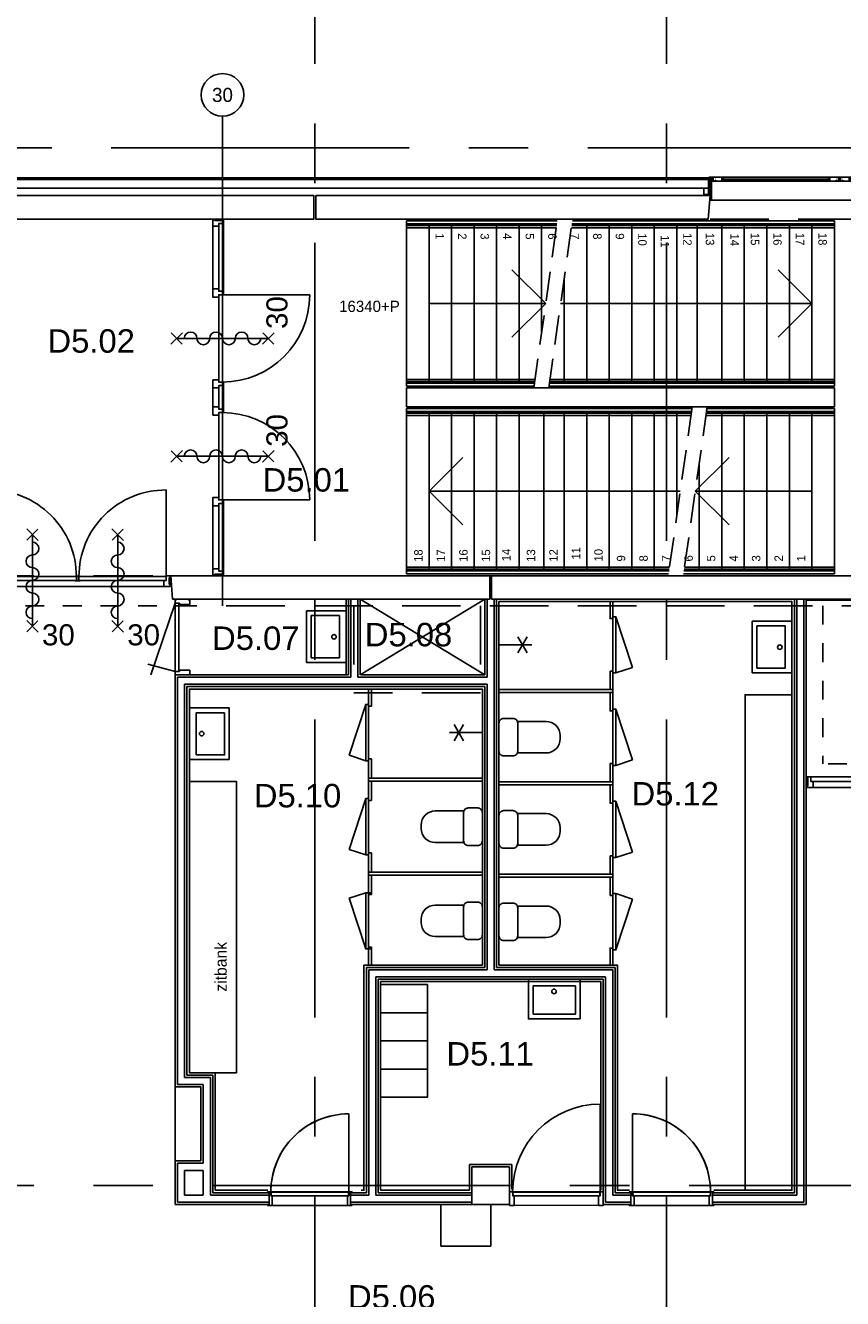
# Model space of a CAD drawing. Header units: millimetres. Extents: x -3528 to 120637, y -25886 to 25397.
# Tile 5 of 23: x 98166 to 106875, y -12263 to 1303. Entities that reach past the tile are written whole.
import ezdxf
from ezdxf.enums import TextEntityAlignment as Align

# ---------------------------------------------------------------- set-up
doc = ezdxf.new("R2010")
doc.units = ezdxf.units.MM
doc.header["$LTSCALE"] = 100
doc.header["$MEASUREMENT"] = 0
for name, pattern in [('B0701', [9.375, 6.25, -3.125]), ('B0702', [4.6875, 3.125, -1.5625]), ('CENTER', [50.8, 31.75, -6.35, 6.35, -6.35]), ('TEGELS', [4, 2, -2])]:
    doc.linetypes.add(name, pattern=pattern)
doc.layers.get('0').update_dxf_attribs({"linetype": 'CONTINUOUS'})
for name, color, linetype in [('AL21----_BUITENWAND', 3, 'CONTINUOUS'), ('AL22----_BINNENWAND', 2, 'CONTINUOUS'), ('AL22----_BRANDSCHEIDING', 1, 'CONTINUOUS'), ('AL24----_TRAPPEN', 1, 'CONTINUOUS'), ('AL28----_CONSTRUCTIES', 4, 'CONTINUOUS'), ('AL31----_BUITENKOZIJN', 1, 'CONTINUOUS'), ('AL32----_BINNENKOZIJN', 1, 'CONTINUOUS'), ('AL33----_VLOEROPENINGEN', 2, 'CONTINUOUS'), ('AL42----_PLEISTERWERK', 8, 'CONTINUOUS'), ('AL42----_TEGELWERK', 8, 'CONTINUOUS'), ('AL72----_GEBRUIKERSVOORZIENINGEN', 1, 'CONTINUOUS'), ('AL74----_SANITAIR', 1, 'CONTINUOUS'), ('BHV', 3, 'CONTINUOUS'), ('BL$7----_STRAMIEN', 8, 'CONTINUOUS'), ('BL$8----_RUIMTENUMMER', 2, 'CONTINUOUS'), ('BL$8----_TEKST', 1, 'CONTINUOUS')]:
    doc.layers.add(name, color=color, linetype=linetype)
doc.styles.add('00_100', font='B-GBP.shx', dxfattribs={"height": 120})
doc.styles.add('01_100', font='B-GBP.shx', dxfattribs={"height": 180})
doc.styles.add('01_200', font='B-GBP.shx', dxfattribs={"height": 360})
doc.styles.add('02_100', font='B-GBP.shx', dxfattribs={"height": 250})
doc.styles.add('03_20', font='FUTURALS', dxfattribs={"height": 70})
doc.styles.add('03_50', font='FUTURALS', dxfattribs={"height": 175})
doc.styles.add('B-01', font='b-gbp')
doc.styles.add('EBEL', font='B-GBP', dxfattribs={"width": 0.75, "height": 150})
doc.styles.get("Standard").update_dxf_attribs({"font": 'arial.ttf'})

# ---------------------------------------------------------------- blocks, each defined once
blk = doc.blocks.new('AS65ZSDA')
at = {"color": 0, "linetype": 'ByBlock', "lineweight": -2}
blk.add_line((0, -6.51), (0, 6.51), dxfattribs=at)
for points in [[(-0.81, 5.68), (0.82, 7.32)], [(0.8, 5.71), (-0.78, 7.29)], [(-0.81, -7.35), (0.82, -5.71)], [(0.8, -7.32), (-0.78, -5.74)]]:
    blk.add_lwpolyline(points, dxfattribs=at)
blk.add_lwpolyline([(0, -5.43, 1), (0, -3.62, -1), (0, -1.81, 1), (0, 0, -1), (0, 1.81, 1), (0, 3.62, -1), (0, 5.43)], format="xyb", dxfattribs=at)
blk.add_attdef('BRANDWERENDHEID', (0.43, -14.4), '', height=3, dxfattribs=at)
blk = doc.blocks.new('MERK5')
at = {"color": 0, "linetype": 'ByBlock', "lineweight": -2}
for p, q in [((42, 104), (42, 1027)), ((1929, 104), (1929, 1027)), ((68, 0), (1904, 0)), ((958, 108), (1013, 108)), ((958, 60), (1013, 60)), ((975, 60), (975, 108)), ((997, 60), (997, 108))]:
    blk.add_line(p, q, dxfattribs=at)
for points in [[(-7, 91), (10, 91), (10, 23), (-7, 23)], [(0, 0), (67, 0), (67, 64), (42, 64), (42, 114), (0, 114), (0, 91), (10, 91), (10, 23), (0, 23)], [(972, 64), (42, 64), (42, 104), (972, 104)], [(999, 64), (1929, 64), (1929, 104), (999, 104)], [(1971, 0), (1904, 0), (1904, 64), (1929, 64), (1929, 114), (1971, 114), (1971, 91), (1961, 91), (1961, 23), (1971, 23)], [(1978, 91), (1961, 91), (1961, 23), (1978, 23)]]:
    blk.add_lwpolyline(points, close=True, dxfattribs=at)
for centre, start, end in [((49, 104), 360, 90.4344), ((1922, 104), 89.5656, 180)]:
    blk.add_arc(centre, 923, start, end, dxfattribs=at)
at = {"color": 0, "linetype": 'ByBlock', "lineweight": -2, "style": 'B-01'}
blk.add_attdef('KOZMERK', (288, -230), '', height=150, dxfattribs=at)
blk = doc.blocks.new('AH74-086')
at = {"color": 0, "linetype": 'ByBlock', "lineweight": -2}
blk.add_lwpolyline([(-200, -50, -0.414214), (-150, 0), (150, 0, -0.414214), (200, -50), (200, -150, -0.414214), (150, -200), (-150, -200, -0.414214), (-200, -150)], format="xyb", close=True, dxfattribs=at)
blk.add_lwpolyline([(-168, -197), (-168, -502, 0.414214), (-18, -652), (18, -652, 0.414214), (168, -502), (168, -197)], format="xyb", dxfattribs=at)
at = {"color": 0, "linetype": 'ByBlock', "lineweight": -2, "style": '03_50', "flags": 3}
blk.add_attdef('TEKST', (0, 0), '', height=100, dxfattribs=at)
blk = doc.blocks.new('AH74-068')
at = {"color": 0, "linetype": 'ByBlock', "lineweight": -2}
for points in [[(0, 0), (174.9, 0)], [(150, 43.1), (100.2, -43.1)], [(100.2, 43.1), (150, -43.1)]]:
    blk.add_lwpolyline(points, dxfattribs=at)
at = {"color": 0, "linetype": 'ByBlock', "lineweight": -2, "style": '03_20', "flags": 3}
blk.add_attdef('TEKST', (0, 0), '', height=100, dxfattribs=at)
blk = doc.blocks.new('AH74-088')
at = {"color": 0, "linetype": 'ByBlock', "lineweight": -2}
for points in [[(-275, -424), (-275, 0), (275, 0), (275, -424)], [(225, -374), (-225, -374), (-225, -72), (225, -72)]]:
    blk.add_lwpolyline(points, close=True, dxfattribs=at)
blk.add_circle((2, -130), 24.3, dxfattribs=at)
at = {"color": 0, "linetype": 'ByBlock', "lineweight": -2, "style": '03_50', "flags": 3}
blk.add_attdef('TEKST', (0, 0), '', height=100, dxfattribs=at)
blk = doc.blocks.new('MERK8')
at = {"color": 0, "linetype": 'ByBlock', "lineweight": -2}
for p, q in [((2151, -10), (2151, 920)), ((49, 0), (1183, 0)), ((74, -50), (1158, -50)), ((74, -114), (1158, -114))]:
    blk.add_line(p, q, dxfattribs=at)
for points in [[(7, -15), (7, 0), (49, 0), (49, -50), (74, -50), (74, -114), (7, -114), (7, -99), (17, -99), (17, -15)], [(1183, 0), (1183, -50), (1158, -50), (1158, -114), (1246, -114), (1246, -50), (1221, -50), (1221, 0)], [(2193, -15), (2193, 0), (2151, 0), (2151, -50), (2126, -50), (2126, -114), (2193, -114), (2193, -99), (2183, -99), (2183, -15)], [(0, -99), (0, -15), (17, -15), (17, -99)], [(1221, -50), (2151, -50), (2151, -10), (1221, -10)], [(2200, -99), (2200, -15), (2183, -15), (2183, -99)]]:
    blk.add_lwpolyline(points, close=True, dxfattribs=at)
blk.add_arc((2151, -10), 930, 90, 180, dxfattribs=at)
at = {"color": 0, "linetype": 'ByBlock', "lineweight": -2, "style": 'B-01'}
blk.add_attdef('KOZMERK', (1312, 98), '', height=150, dxfattribs=at)
blk = doc.blocks.new('MERK11')
at = {"color": 0, "linetype": 'ByBlock', "lineweight": -2}
for p, q in [((2000, 0), (1800, 0)), ((3726, 0), (3056, 0)), ((49, -114), (769, -114)), ((744, 0), (74, 0)), ((744, -64), (74, -64)), ((807, -104), (807, -1034)), ((1775, -114), (2025, -114)), ((2000, -64), (1800, -64)), ((2993, -104), (2993, -1034)), ((3031, -114), (3751, -114)), ((3726, -64), (3056, -64))]:
    blk.add_line(p, q, dxfattribs=at)
for points in [[(0, -23), (17, -23), (17, -91), (0, -91)], [(7, 0), (74, 0), (74, -64), (49, -64), (49, -114), (7, -114), (7, -91), (17, -91), (17, -23), (7, -23)], [(744, 0), (744, -64), (769, -64), (769, -114), (807, -114), (807, -64), (832, -64), (832, 0)], [(807, -64), (1737, -64), (1737, -104), (807, -104)], [(1712, 0), (1712, -64), (1737, -64), (1737, -114), (1775, -114), (1775, -64), (1800, -64), (1800, 0)], [(2088, 0), (2088, -64), (2063, -64), (2063, -114), (2025, -114), (2025, -64), (2000, -64), (2000, 0)], [(2993, -64), (2063, -64), (2063, -104), (2993, -104)], [(3056, 0), (3056, -64), (3031, -64), (3031, -114), (2993, -114), (2993, -64), (2968, -64), (2968, 0)], [(3793, 0), (3726, 0), (3726, -64), (3751, -64), (3751, -114), (3793, -114), (3793, -91), (3783, -91), (3783, -23), (3793, -23)], [(3800, -23), (3783, -23), (3783, -91), (3800, -91)]]:
    blk.add_lwpolyline(points, close=True, dxfattribs=at)
for centre, start, end in [((807, -104), 270, 360), ((2993, -104), 180, 270)]:
    blk.add_arc(centre, 930, start, end, dxfattribs=at)
at = {"color": 0, "linetype": 'ByBlock', "lineweight": -2, "style": 'B-01'}
blk.add_attdef('KOZMERK', (1356, 44), '', height=150, dxfattribs=at)
blk = doc.blocks.new('PH31-008')
at = {"color": 0, "linetype": 'ByBlock', "lineweight": -2}
for p, q in [((-15, 167), (0, 167)), ((-15, 167), (-15, 10)), ((0, 167), (0, -50)), ((12, 151), (0, 151)), ((8, 156), (8, 155)), ((11, 155), (8, 155)), ((15, 148), (12, 151)), ((15, 148), (15, -47)), ((46, 198), (2712, 198)), ((51, 153), (2707, 153)), ((125, 198), (125, 153)), ((1275, 198), (1275, 153)), ((1482, 198), (1482, 153)), ((1482, 188), (1496, 188)), ((1482, 168), (1482, 188)), ((1496, 168), (1482, 168)), ((1496, 188), (1496, 168)), ((2632, 198), (2632, 153)), ((2743, 148), (2746, 151)), ((2743, 148), (2743, -47)), ((2746, 151), (2757, 151)), ((2747, 155), (2750, 155)), ((2750, 156), (2750, 155)), ((2757, 167), (2757, -50)), ((2772, 167), (2757, 167)), ((2772, 167), (2772, 10)), ((0, 10), (-15, 10)), ((2757, 10), (2772, 10)), ((12, -50), (0, -50)), ((15, -47), (12, -50)), ((12, -50), (2746, -50)), ((2743, -47), (2746, -50)), ((2746, -50), (2757, -50))]:
    blk.add_line(p, q, dxfattribs=at)
for points in [[(-14, 193), (-14, 198)], [(-14, 198), (58, 198)], [(-14, 193), (-11, 193), (-11, 195), (-12, 195)], [(-12, 195), (-12, 196)], [(-12, 196), (11, 196)], [(6, 153), (6, 158)], [(6, 158), (9, 158), (9, 156), (8, 156)], [(58, 153), (6, 153)], [(11, 193), (11, 196)], [(11, 193), (14, 193), (14, 195), (13, 195)], [(11, 180), (11, 185)], [(11, 185), (14, 185), (14, 183), (13, 183)], [(11, 180), (11, 155)], [(13, 195), (13, 196)], [(13, 196), (31, 196)], [(13, 180), (13, 183)], [(13, 180), (31, 180)], [(13, 178), (13, 155)], [(13, 178), (31, 178)], [(31, 155), (13, 155)], [(33, 193), (30, 193), (30, 195), (31, 195)], [(33, 185), (30, 185), (30, 183), (31, 183)], [(31, 195), (31, 196)], [(31, 180), (31, 183)], [(31, 178), (31, 155)], [(33, 193), (33, 196)], [(33, 196), (56, 196)], [(33, 180), (33, 185)], [(33, 180), (33, 155)], [(56, 155), (33, 155)], [(58, 193), (55, 193), (55, 195), (56, 195)], [(58, 163), (55, 163), (55, 161), (56, 161)], [(56, 195), (56, 196)], [(56, 155), (56, 161)], [(58, 193), (58, 198)], [(58, 153), (58, 163)], [(125, 193), (1275, 193)], [(125, 188), (1275, 188)], [(1275, 168), (125, 168)], [(1275, 163), (125, 163)], [(1343, 193), (1343, 198)], [(1343, 198), (1415, 198)], [(1343, 193), (1346, 193), (1346, 195), (1345, 195)], [(1343, 153), (1343, 163)], [(1343, 163), (1346, 163), (1346, 161), (1345, 161)], [(1345, 195), (1345, 196)], [(1345, 196), (1368, 196)], [(1345, 155), (1345, 161)], [(1345, 155), (1368, 155)], [(1415, 153), (1363, 153)], [(1368, 193), (1368, 196)], [(1368, 193), (1371, 193), (1371, 195), (1370, 195)], [(1368, 180), (1368, 185)], [(1368, 185), (1371, 185), (1371, 183), (1370, 183)], [(1368, 180), (1368, 155)], [(1370, 195), (1370, 196)], [(1370, 196), (1388, 196)], [(1370, 180), (1370, 183)], [(1370, 180), (1388, 180)], [(1370, 178), (1370, 155)], [(1370, 178), (1388, 178)], [(1388, 155), (1370, 155)], [(1390, 193), (1387, 193), (1387, 195), (1388, 195)], [(1390, 185), (1387, 185), (1387, 183), (1388, 183)], [(1388, 195), (1388, 196)], [(1388, 180), (1388, 183)], [(1388, 178), (1388, 155)], [(1390, 193), (1390, 196)], [(1390, 196), (1413, 196)], [(1390, 180), (1390, 185)], [(1390, 180), (1390, 155)], [(1413, 155), (1390, 155)], [(1415, 193), (1412, 193), (1412, 195), (1413, 195)], [(1415, 163), (1412, 163), (1412, 161), (1413, 161)], [(1413, 195), (1413, 196)], [(1413, 155), (1413, 161)], [(1415, 193), (1415, 198)], [(1415, 153), (1415, 163)], [(1482, 193), (2632, 193)], [(1482, 188), (2632, 188)], [(2632, 168), (1482, 168)], [(2632, 163), (1482, 163)], [(2700, 193), (2700, 198)], [(2772, 198), (2700, 198)], [(2700, 193), (2703, 193), (2703, 195), (2702, 195)], [(2700, 153), (2700, 163)], [(2700, 163), (2703, 163), (2703, 161), (2702, 161)], [(2700, 153), (2752, 153)], [(2702, 195), (2702, 196)], [(2725, 196), (2702, 196)], [(2702, 155), (2702, 161)], [(2702, 155), (2725, 155)], [(2725, 193), (2725, 196)], [(2725, 193), (2728, 193), (2728, 195), (2727, 195)], [(2725, 180), (2725, 185)], [(2725, 185), (2728, 185), (2728, 183), (2727, 183)], [(2725, 180), (2725, 155)], [(2745, 196), (2727, 196)], [(2727, 195), (2727, 196)], [(2727, 180), (2727, 183)], [(2745, 180), (2727, 180)], [(2745, 178), (2727, 178)], [(2727, 178), (2727, 155)], [(2727, 155), (2745, 155)], [(2747, 193), (2744, 193), (2744, 195), (2745, 195)], [(2747, 185), (2744, 185), (2744, 183), (2745, 183)], [(2745, 195), (2745, 196)], [(2745, 180), (2745, 183)], [(2745, 178), (2745, 155)], [(2747, 193), (2747, 196)], [(2770, 196), (2747, 196)], [(2747, 180), (2747, 185)], [(2747, 180), (2747, 155)], [(2752, 158), (2749, 158), (2749, 156), (2750, 156)], [(2752, 153), (2752, 158)], [(2772, 193), (2769, 193), (2769, 195), (2770, 195)], [(2770, 195), (2770, 196)], [(2772, 193), (2772, 198)]]:
    blk.add_lwpolyline(points, dxfattribs=at)
for points in [[(16, 196), (16, 180), (14, 180), (14, 196)], [(28, 196), (28, 180), (30, 180), (30, 196)], [(139, 168), (125, 168), (125, 188), (139, 188)], [(1262, 168), (1275, 168), (1275, 188), (1262, 188)], [(1373, 196), (1373, 180), (1371, 180), (1371, 196)], [(1385, 196), (1385, 180), (1387, 180), (1387, 196)], [(2619, 168), (2632, 168), (2632, 188), (2619, 188)], [(2730, 196), (2730, 180), (2728, 180), (2728, 196)], [(2742, 196), (2742, 180), (2744, 180), (2744, 196)], [(-15, 80), (-15, 10), (-65, 10), (-65, 80)], [(2772, 80), (2772, 10), (2822, 10), (2822, 80)]]:
    blk.add_lwpolyline(points, close=True, dxfattribs=at)
at = {"color": 0, "linetype": 'ByBlock', "lineweight": -2, "style": '02_100', "flags": 8}
blk.add_attdef('MERK', text='', height=160, dxfattribs=at).set_placement((1984, -399), align=Align.CENTER)
blk = doc.blocks.new('P730')
at = {"color": 0, "linetype": 'ByBlock', "lineweight": -2}
for p, q in [((-140, 765), (-399, -1)), ((-140, 765), (-140, 800)), ((-140, 800), (-125, 800)), ((-95, 765), (-140, 765)), ((-140, 765), (-140, 35)), ((-100, 765), (-100, 35)), ((-95, 750), (-95, 765)), ((15, 750), (-95, 750)), ((0, 800), (15, 800)), ((15, 800), (15, 750)), ((-140, 35), (-430, 113)), ((-140, 35), (-140, 0)), ((-95, 35), (-140, 35)), ((-140, 0), (-125, 0)), ((-95, 50), (-95, 35)), ((15, 50), (-95, 50)), ((0, 0), (15, 0)), ((15, 0), (15, 50))]:
    blk.add_line(p, q, dxfattribs=at)
at = {"color": 0, "linetype": 'ByBlock', "lineweight": -2, "style": 'EBEL', "width": 0.75}
blk.add_attdef('MERK', (159, 203), '', height=102, rotation=90, dxfattribs=at)
blk = doc.blocks.new('AQPNCFAS')
at = {"color": 0, "linetype": 'ByBlock', "lineweight": -2}
blk.add_lwpolyline([(0, 10), (0, 1.5, 0.4142136), (1.5, 0), (33.5, 0, 0.4142136), (35, 1.5), (35, 43.5, -0.4142136), (36.5, 45), (48.5, 45, 0.4142136), (50, 46.5), (50, 143.5, 0.4142136), (48.5, 145), (1.5, 145, 0.4142136), (0, 143.5), (0, 135)], format="xyb", dxfattribs=at)
blk = doc.blocks.new('PH32M001')
at = {"color": 0, "lineweight": -2}
blk.add_lwpolyline([(966, -135), (966, -1068, -0.41421), (34, -135)], format="xyb", dxfattribs=at)
blk.add_lwpolyline([(38, -90), (962, -90), (964, -130), (36, -130)], close=True, dxfattribs=at)
at = {"color": 0}
blk.add_blockref('AQPNCFAS', (0, -135), dxfattribs=at)
at = {"color": 0, "xscale": -1}
blk.add_blockref('AQPNCFAS', (1000, -135), dxfattribs=at)
at = {"color": 0, "linetype": 'ByBlock', "lineweight": -2, "style": '01_100'}
blk.add_attdef('P930', (121, -326), '', height=101, dxfattribs=at)
blk = doc.blocks.new('P830L125')
at = {"color": 0, "linetype": 'ByBlock', "lineweight": -2}
blk.add_lwpolyline([(35, 135), (35, 965, -0.41421), (865, 135)], format="xyb", dxfattribs=at)
blk.add_lwpolyline([(39, 90), (861, 90), (863, 130), (37, 130)], close=True, dxfattribs=at)
at = {"color": 0, "xscale": -1, "rotation": 180}
blk.add_blockref('AQPNCFAS', (0, 135), dxfattribs=at)
at = {"color": 0, "rotation": 180}
blk.add_blockref('AQPNCFAS', (900, 135), dxfattribs=at)
at = {"color": 0, "linetype": 'ByBlock', "lineweight": -2, "style": '01_100'}
blk.add_attdef('P830', (174, -152), '', height=102, dxfattribs=at)

msp = doc.modelspace()

# ---------------------------------------------------------------- linework, layer by layer
at = {"layer": 'AL21----_BUITENWAND'}
for p, q in [((105463, -320), (93870, -320)), ((105463, -340), (93890, -340)), ((105462, -320), (105462, -340)), ((105412, -430), (93980, -430))]:
    msp.add_line(p, q, dxfattribs=at)
at = {"layer": 'AL21----_BUITENWAND', "linetype": 'B0701'}
for p, q in [((97730, -760), (99701, -760)), ((105463, -760), (108220, -760))]:
    msp.add_line(p, q, dxfattribs=at)
at = {"layer": 'AL21----_BUITENWAND'}
msp.add_lwpolyline([(97530, -760), (94330, -760), (94330, -510), (101240, -510), (101240, -760), (97530, -760)], dxfattribs=at)
msp.add_lwpolyline([(101260, -510), (105463, -510), (105463, -510), (105443, -760), (101260, -760)], close=True, dxfattribs=at)
at = {"layer": 'AL22----_BINNENWAND'}
for p, q in [((101610, -4810), (101610, -5617)), ((101635, -4810), (101635, -5642)), ((101710, -4810), (101710, -5642)), ((101735, -4810), (101735, -5617)), ((103062, -5617), (103062, -4810)), ((103087, -5642), (103087, -4810)), ((103162, -8760), (103162, -4810)), ((103187, -8735), (103187, -4810)), ((106362, -11135), (106362, -4810)), ((106388, -11160), (106388, -4810)), ((106463, -11235), (106463, -4810)), ((106487, -11260), (106487, -4810)), ((101610, -5617), (99762, -5617)), ((99762, -10007), (99762, -5617)), ((101635, -5642), (99787, -5642)), ((99787, -9982), (99787, -5642)), ((103087, -5642), (101710, -5642)), ((103062, -5617), (101747, -5617)), ((103087, -5717), (99862, -5717)), ((99862, -9907), (99862, -5717)), ((103062, -5742), (99887, -5742)), ((99887, -9882), (99887, -5742)), ((103062, -8735), (103062, -5742)), ((103087, -8760), (103087, -5717)), ((101800, -11135), (101800, -8735)), ((101800, -8735), (103062, -8735)), ((101825, -11160), (101825, -8760)), ((101825, -8760), (103087, -8760)), ((103162, -8760), (104425, -8760)), ((103187, -8735), (104450, -8735)), ((104425, -11160), (104425, -8760)), ((104450, -11135), (104450, -8735)), ((101900, -8835), (104350, -8835)), ((101900, -11160), (101900, -8835)), ((101925, -8860), (104325, -8860)), ((101925, -11135), (101925, -8860)), ((104325, -11260), (104325, -8860)), ((104350, -11235), (104350, -8835)), ((99887, -9882), (100162, -9882)), ((100162, -11135), (100162, -9882)), ((99762, -10007), (100037, -10007)), ((99762, -10007), (99762, -10797)), ((99787, -9982), (100062, -9982)), ((99862, -9907), (100137, -9907)), ((100037, -10797), (100037, -10007)), ((100062, -10822), (100062, -9982)), ((100137, -11160), (100137, -9907)), ((99762, -11260), (99762, -10797)), ((99762, -10797), (100037, -10797)), ((99787, -11235), (99787, -10822)), ((99787, -10822), (100062, -10822)), ((100062, -10897), (99862, -10897)), ((99862, -10897), (99862, -11160)), ((100062, -11160), (100062, -10897)), ((99787, -11235), (100762, -11235)), ((99862, -11160), (100062, -11160)), ((100137, -11160), (100762, -11160)), ((100162, -11135), (100762, -11135)), ((100762, -11260), (100762, -11135)), ((100780, -11125), (101612, -11125)), ((101631, -11260), (101631, -11135)), ((101631, -11135), (101800, -11135)), ((101631, -11160), (101825, -11160)), ((101631, -11235), (101900, -11235)), ((101900, -11160), (102925, -11160)), ((101900, -11235), (102925, -11235)), ((101925, -11135), (102925, -11135)), ((103358, -11125), (104291, -11125)), ((104350, -11235), (104618, -11235)), ((104425, -11160), (104618, -11160)), ((104450, -11135), (104618, -11135)), ((104618, -11135), (104618, -11260)), ((104637, -11125), (105468, -11125)), ((105488, -11135), (106362, -11135)), ((105488, -11135), (105488, -11260)), ((105488, -11160), (106388, -11160)), ((105488, -11235), (106463, -11235)), ((99762, -11260), (100762, -11260)), ((100795, -11270), (101598, -11270)), ((101631, -11260), (101925, -11260)), ((101925, -11260), (102925, -11260)), ((103373, -11270), (104275, -11269)), ((104450, -11260), (104325, -11260)), ((104325, -11260), (104618, -11260)), ((104652, -11270), (105453, -11270)), ((105488, -11260), (106487, -11260))]:
    msp.add_line(p, q, dxfattribs=at)
for points in [[(106788, -2560), (106788, -2760), (102228, -2760), (102228, -2560)], [(103115, -4560), (99715, -4560), (99735, -4810), (103115, -4810)], [(107492, -4560), (103135, -4560), (103135, -4810), (107472, -4810), (107492, -4560)]]:
    msp.add_lwpolyline(points, close=True, dxfattribs=at)
at = {"layer": 'AL22----_BRANDSCHEIDING'}
msp.add_line((100266, -4880), (100266, 335), dxfattribs=at)
at = {"layer": 'AL22----_BRANDSCHEIDING', "linetype": 'B0701'}
for p, q in [((101665, -4880), (101665, -5808)), ((103016, -4880), (103016, -5808)), ((103016, -5808), (101665, -5808))]:
    msp.add_line(p, q, dxfattribs=at)
at = {"layer": 'AL22----_BRANDSCHEIDING', "linetype": 'TEGELS'}
for p in [(106666, -4880), (108520, -6564)]:
    msp.add_line(p, (106666, -6564), dxfattribs=at)
msp.add_lwpolyline([(99966, -4880), (97682, -4880)], dxfattribs=at)
at = {"layer": 'AL22----_BRANDSCHEIDING', "linetype": 'B0701'}
msp.add_lwpolyline([(107492, -4880), (99966, -4880)], dxfattribs=at)
at = {"layer": 'AL22----_BRANDSCHEIDING', "linetype": 'Continuous'}
msp.add_circle((100266, 563), 227, dxfattribs=at)
at = {"layer": 'AL24----_TRAPPEN'}
for p, q in [((102228, -780), (103835, -780)), ((102228, -780), (103835, -780)), ((102228, -780), (102228, -830)), ((103995, -780), (106788, -780)), ((103995, -780), (106788, -780)), ((106788, -830), (106788, -780)), ((102228, -830), (102228, -2490)), ((102228, -830), (103828, -830)), ((102228, -830), (103828, -830)), ((102468, -830), (102468, -2490)), ((102708, -830), (102708, -2490)), ((102948, -830), (102948, -2490)), ((103188, -830), (103188, -2490)), ((103428, -830), (103428, -2490)), ((103668, -830), (103668, -1963)), ((103988, -830), (106788, -830)), ((103988, -830), (106788, -830)), ((104148, -830), (104148, -2490)), ((104388, -830), (104388, -2490)), ((104628, -830), (104628, -2490)), ((104868, -830), (104868, -2490)), ((105108, -830), (105108, -2490)), ((105325, -830), (105325, -2490)), ((105588, -830), (105588, -2490)), ((105588, -870), (105588, -830)), ((105828, -830), (105828, -2490)), ((106068, -830), (106068, -2490)), ((106308, -830), (106308, -2490)), ((106548, -830), (106548, -2490)), ((106788, -2490), (106788, -830)), ((103711, -1660), (103351, -1300)), ((106548, -1660), (106188, -1300)), ((103908, -1394), (103908, -2490)), ((102468, -1660), (103711, -1660)), ((103711, -1660), (103351, -2020)), ((103870, -1660), (106548, -1660)), ((106548, -1660), (106188, -2020)), ((102228, -2490), (103594, -2490)), ((102228, -2540), (102228, -2490)), ((102228, -2540), (103587, -2540)), ((103746, -2540), (106788, -2540)), ((103753, -2490), (106788, -2490)), ((106788, -2490), (106788, -2540)), ((102228, -2830), (102228, -2780)), ((105270, -2780), (102228, -2780)), ((102228, -2830), (102228, -4490)), ((105263, -2830), (102228, -2830)), ((102468, -4490), (102468, -2830)), ((102708, -4490), (102708, -2830)), ((102948, -4490), (102948, -2830)), ((103188, -4490), (103188, -2830)), ((103428, -4490), (103428, -2830)), ((103691, -4490), (103691, -2830)), ((103908, -4490), (103908, -2830)), ((104148, -4490), (104148, -2830)), ((104388, -4490), (104388, -2830)), ((104628, -4490), (104628, -2830)), ((104868, -4490), (104868, -2830)), ((105108, -3926), (105108, -2830)), ((106788, -2830), (105422, -2830)), ((106788, -2780), (105429, -2780)), ((105588, -4490), (105588, -2830)), ((105828, -4490), (105828, -2830)), ((106068, -4490), (106068, -2830)), ((106308, -4490), (106308, -2830)), ((106548, -4490), (106548, -2830)), ((106788, -2780), (106788, -2830)), ((106788, -4490), (106788, -2830)), ((102468, -3660), (102828, -3300)), ((105305, -3660), (105665, -3300)), ((105348, -4490), (105348, -3357)), ((102468, -3660), (102828, -4020)), ((105146, -3660), (102468, -3660)), ((105305, -3660), (105665, -4020)), ((106548, -3660), (105305, -3660)), ((103428, -4450), (103428, -4490)), ((102228, -4490), (102228, -4540)), ((105028, -4490), (102228, -4490)), ((105028, -4490), (102228, -4490)), ((105021, -4540), (102228, -4540)), ((105021, -4540), (102228, -4540)), ((106788, -4540), (105181, -4540)), ((106788, -4540), (105181, -4540)), ((106788, -4490), (105188, -4490)), ((106788, -4490), (105188, -4490)), ((106788, -4540), (106788, -4490))]:
    msp.add_line(p, q, dxfattribs=at)
at = {"layer": 'AL24----_TRAPPEN', "linetype": 'B0702'}
for p, q in [((103584, -2560), (103838, -760)), ((103743, -2560), (103998, -760)), ((105273, -2760), (105018, -4560)), ((105432, -2760), (105178, -4560))]:
    msp.add_line(p, q, dxfattribs=at)
at = {"layer": 'AL24----_TRAPPEN'}
for points in [[(103825, -852), (102228, -852), (102228, -810), (103831, -810)], [(103990, -810), (106788, -810), (106788, -852), (103985, -852)], [(103597, -2468), (102228, -2468), (102228, -2510), (103591, -2510)], [(103750, -2510), (106788, -2510), (106788, -2468), (103756, -2468)], [(105266, -2810), (102228, -2810), (102228, -2852), (105260, -2852)], [(105419, -2852), (106788, -2852), (106788, -2810), (105425, -2810)], [(105026, -4510), (102228, -4510), (102228, -4468), (105031, -4468)], [(105191, -4468), (106788, -4468), (106788, -4510), (105185, -4510)]]:
    msp.add_lwpolyline(points, dxfattribs=at)
at = {"layer": 'AL28----_CONSTRUCTIES'}
msp.add_lwpolyline([(102925, -10860), (103325, -10860), (103325, -11260), (102925, -11260), (102925, -10860)], dxfattribs=at)
at = {"layer": 'AL31----_BUITENKOZIJN', "linetype": 'Continuous'}
msp.add_line((105474, -560), (108208, -560), dxfattribs=at)
at = {"layer": 'AL32----_BINNENKOZIJN'}
for p, q in [((104457, -4997), (104635, -5539)), ((104457, -5597), (104635, -5539)), ((101793, -5932), (101615, -6474)), ((104457, -5981), (104635, -6523)), ((101793, -6532), (101615, -6474)), ((104457, -6581), (104635, -6523)), ((101793, -6935), (101615, -7477)), ((104457, -6964), (104635, -7506)), ((101793, -7535), (101615, -7477)), ((104457, -7564), (104635, -7506)), ((101793, -7938), (101615, -7996)), ((101793, -8538), (101615, -7996)), ((104457, -7948), (104635, -8006)), ((104457, -8548), (104635, -8006)), ((101612, -11126), (101612, -10295)), ((104636, -11125), (104636, -10294))]:
    msp.add_line(p, q, dxfattribs=at)
for points in [[(104427, -5597), (104457, -5597), (104457, -4997), (104427, -4997)], [(101793, -6532), (101823, -6532), (101823, -5932), (101793, -5932)], [(104427, -6581), (104457, -6581), (104457, -5981), (104427, -5981)], [(101793, -7535), (101823, -7535), (101823, -6935), (101793, -6935)], [(104427, -7564), (104457, -7564), (104457, -6964), (104427, -6964)], [(101793, -7938), (101823, -7938), (101823, -8538), (101793, -8538)], [(104427, -7948), (104457, -7948), (104457, -8548), (104427, -8548)]]:
    msp.add_lwpolyline(points, close=True, dxfattribs=at)
for centre, start, end in [((101612, -11125), 89.9831, 180), ((104637, -11124), 0, 90.0169)]:
    msp.add_arc(centre, 830, start, end, dxfattribs=at)
at = {"layer": 'AL33----_VLOEROPENINGEN'}
for p, q in [((103062, -4810), (101735, -5617)), ((101735, -4810), (103062, -5617))]:
    msp.add_line(p, q, dxfattribs=at)
at = {"layer": 'AL42----_PLEISTERWERK'}
msp.add_lwpolyline([(106487, -4820), (107502, -4820), (107502, -4674)], dxfattribs=at)
at = {"layer": 'AL42----_TEGELWERK'}
for p, q in [((101585, -5617), (101585, -4810)), ((101951, -11109), (101951, -8886)), ((104299, -8886), (101951, -8886)), ((104299, -11109), (104299, -8886)), ((99914, -9856), (100188, -9856)), ((100188, -9856), (100188, -11109)), ((103351, -10834), (102899, -10834)), ((102899, -11109), (102899, -10834)), ((103351, -11098), (103351, -10834)), ((100188, -11109), (100748, -11109)), ((102899, -11109), (101951, -11109))]:
    msp.add_line(p, q, dxfattribs=at)
for points in [[(104603, -11109), (104476, -11109), (104476, -8709), (103213, -8709), (103213, -4836), (106336, -4836), (106336, -11109), (105503, -11109)], [(101743, -11109), (101774, -11109), (101774, -8709), (103036, -8709), (103036, -5768), (99914, -5768), (99914, -9856), (99914, -9856)]]:
    msp.add_lwpolyline(points, dxfattribs=at)
at = {"layer": 'AL72----_GEBRUIKERSVOORZIENINGEN'}
for points in [[(105836, -11109), (106336, -11109), (106336, -5828), (105836, -5828)], [(99914, -9856), (100414, -9856), (100414, -6753), (99914, -6753)], [(101951, -9218), (102451, -9218), (102451, -8918), (101951, -8918)], [(101951, -9518), (102451, -9518), (102451, -9218), (101951, -9218)], [(101951, -9818), (102451, -9818), (102451, -9518), (101951, -9518)], [(101951, -10118), (102451, -10118), (102451, -9818), (101951, -9818)]]:
    msp.add_lwpolyline(points, close=True, dxfattribs=at)
at = {"layer": 'AL74----_SANITAIR'}
for p, q in [((101853, -6719), (103036, -6719)), ((101853, -6749), (103036, -6749)), ((101823, -7938), (101853, -7938)), ((101823, -8538), (101853, -8538))]:
    msp.add_line(p, q, dxfattribs=at)
for points in [[(104397, -4836), (104427, -4836), (104427, -5017), (104397, -5017)], [(104397, -5577), (104427, -5577), (104427, -5774), (104397, -5774)], [(101823, -5768), (101853, -5768), (101853, -5952), (101823, -5952)], [(104427, -5774), (103213, -5774), (103213, -5804), (104427, -5804)], [(104397, -5804), (104427, -5804), (104427, -6001), (104397, -6001)], [(101823, -6719), (101853, -6719), (101853, -6512), (101823, -6512)], [(104397, -6561), (104427, -6561), (104427, -6758), (104397, -6758)], [(103036, -6719), (101823, -6719), (101823, -6749), (103036, -6749)], [(101823, -6749), (101853, -6749), (101853, -6955), (101823, -6955)], [(104427, -6788), (103213, -6788), (103213, -6758), (104427, -6758)], [(104397, -6788), (104427, -6788), (104427, -6984), (104397, -6984)], [(101823, -7721), (101853, -7721), (101853, -7515), (101823, -7515)], [(104397, -7544), (104427, -7544), (104427, -7741), (104397, -7741)], [(103036, -7751), (101823, -7751), (101823, -7721), (103036, -7721)], [(101823, -7751), (101853, -7751), (101853, -7958), (101823, -7958)], [(104427, -7741), (103213, -7741), (103213, -7771), (104427, -7771)], [(104397, -7968), (104427, -7968), (104427, -7771), (104397, -7771)], [(101823, -8709), (101853, -8709), (101853, -8518), (101823, -8518)], [(104397, -8709), (104427, -8709), (104427, -8528), (104397, -8528)]]:
    msp.add_lwpolyline(points, close=True, dxfattribs=at)
at = {"layer": 'BHV'}
for p, q in [((102595, -11705), (102595, -11260)), ((102595, -11260), (103125, -11260)), ((103125, -11260), (103125, -11705)), ((103125, -11705), (102595, -11705))]:
    msp.add_line(p, q, dxfattribs=at)
at = {"layer": 'BL$7----_STRAMIEN', "linetype": 'CENTER'}
for p, q in [((101250, 24388), (101250, -24827)), ((105000, 24388), (105000, -24827)), ((-2519, 0), (119628, 0)), ((90000, -4560), (119628, -4560)), ((90000, -11060), (119628, -11060))]:
    msp.add_line(p, q, dxfattribs=at)

# ---------------------------------------------------------------- block references
at = {"layer": 'AL31----_BUITENKOZIJN'}
msp.add_blockref('PH31-008', (105463, -510), dxfattribs=at)
at = {"layer": 'AL32----_BINNENKOZIJN', "rotation": 90}
msp.add_blockref('MERK11', (100162, -4560), dxfattribs=at)
at = {"layer": 'AL32----_BINNENKOZIJN'}
ref = msp.add_blockref('AS65ZSDA', (100266, -2032), dxfattribs=dict(at, xscale=-75, yscale=75, zscale=75, rotation=90))
ref.add_attrib('BRANDWERENDHEID', '30', (100959, -1931), dxfattribs={"layer": '0', "height": 225, "rotation": 90})
ref = msp.add_blockref('AS65ZSDA', (100266, -3288), dxfattribs=dict(at, xscale=-75, yscale=75, zscale=75, rotation=90))
ref.add_attrib('BRANDWERENDHEID', '30', (100959, -3187), dxfattribs={"layer": '0', "height": 225, "rotation": 90})
for name, p in [('MERK5', (97737, -4674)), ('P730', (99902, -5617)), ('MERK8', (106487, -6702)), ('P830L125', (104603, -11260))]:
    msp.add_blockref(name, p, dxfattribs=at)
ref = msp.add_blockref('AS65ZSDA', (98241, -4610), dxfattribs=dict(at, xscale=-75, yscale=75, zscale=75))
ref.add_attrib('BRANDWERENDHEID', '30', (98342, -5303), dxfattribs={"layer": '0', "height": 225})
ref = msp.add_blockref('AS65ZSDA', (99149, -4610), dxfattribs=dict(at, xscale=-75, yscale=75, zscale=75))
ref.add_attrib('BRANDWERENDHEID', '30', (99251, -5303), dxfattribs={"layer": '0', "height": 225})
at = {"layer": 'AL32----_BINNENKOZIJN', "xscale": -1}
msp.add_blockref('P830L125', (101647, -11260), dxfattribs=at)
at = {"layer": 'AL32----_BINNENKOZIJN', "xscale": -1, "rotation": 180}
msp.add_blockref('PH32M001', (103325, -11260), dxfattribs=at)
at = {"layer": 'AL74----_SANITAIR'}
for name, p, rotation in [('AH74-088', (101585, -5210), 270), ('AH74-088', (106336, -5320), 270), ('AH74-088', (99914, -6245), 90), ('AH74-086', (103213, -6281), 90), ('AH74-086', (103213, -7264), 90), ('AH74-086', (103213, -8248), 90)]:
    msp.add_blockref(name, p, dxfattribs=dict(at, rotation=rotation))
at = {"layer": 'AL74----_SANITAIR', "yscale": 2, "zscale": 2}
for p, xscale in [((103213, -5297), 2), ((103036, -6232), -2)]:
    msp.add_blockref('AH74-068', p, dxfattribs=dict(at, xscale=xscale))
at = {"layer": 'AL74----_SANITAIR', "xscale": -1, "rotation": 270}
for p in [(103036, -7235), (103036, -8238)]:
    msp.add_blockref('AH74-086', p, dxfattribs=at)
at = {"layer": 'AL74----_SANITAIR', "xscale": -1}
msp.add_blockref('AH74-088', (103802, -8860), dxfattribs=at)

# ---------------------------------------------------------------- texts
at = {"layer": 'AL22----_BRANDSCHEIDING', "style": 'B-01'}
msp.add_text('30', height=150, dxfattribs=at).set_placement((100266, 563), align=Align.MIDDLE)
at = {"layer": 'AL24----_TRAPPEN', "style": '01_200'}
for s, rotation, p in [('1', 270, (102537, -911)), ('2', 270, (102777, -911)), ('3', 270, (103017, -911)), ('4', 270, (103257, -911)), ('5', 270, (103497, -911)), ('6', 270, (103737, -911)), ('7', 270, (103977, -911)), ('8', 270, (104217, -911)), ('9', 270, (104457, -911)), ('10', 270, (104697, -911)), ('11', 270, (104937, -931)), ('12', 270, (105177, -909)), ('13', 270, (105417, -907)), ('14', 270, (105680, -913)), ('15', 270, (105897, -907)), ('16', 270, (106137, -907)), ('17', 270, (106377, -907)), ('18', 270, (106617, -907)), ('18', 90, (102399, -4413)), ('17', 90, (102639, -4413)), ('16', 90, (102879, -4413)), ('15', 90, (103119, -4413)), ('14', 90, (103336, -4407)), ('13', 90, (103599, -4413)), ('12', 90, (103839, -4411)), ('11', 90, (104079, -4389)), ('10', 90, (104319, -4409)), ('9', 90, (104559, -4409)), ('8', 90, (104799, -4409)), ('7', 90, (105039, -4409)), ('6', 90, (105279, -4409)), ('5', 90, (105519, -4409)), ('4', 90, (105759, -4409)), ('3', 90, (105999, -4409)), ('2', 90, (106239, -4409)), ('1', 90, (106479, -4409))]:
    msp.add_text(s, height=90, rotation=rotation, dxfattribs=at).set_placement(p)
at = {"layer": 'AL72----_GEBRUIKERSVOORZIENINGEN', "style": '00_100'}
msp.add_text('zitbank', height=125, rotation=90, dxfattribs=at).set_placement((100311, -8993))
at = {"layer": 'BL$8----_RUIMTENUMMER'}
for s, p in [('D5.02', (98867, -2059)), ('D5.01', (101160, -3539)), ('D5.07', (100621, -5226)), ('D5.08', (102249, -5188)), ('D5.10', (101066, -6904)), ('D5.12', (105092, -6884)), ('D5.11', (103119, -9655)), ('D5.06', (102070, -12245))]:
    msp.add_text(s, height=250, dxfattribs=at).set_placement(p, align=Align.MIDDLE_CENTER)
at = {"layer": 'BL$8----_TEKST', "style": '00_100'}
msp.add_text('16340+P', height=120, dxfattribs=at).set_placement((101509, -1750))

doc.saveas('drawing.dxf')
